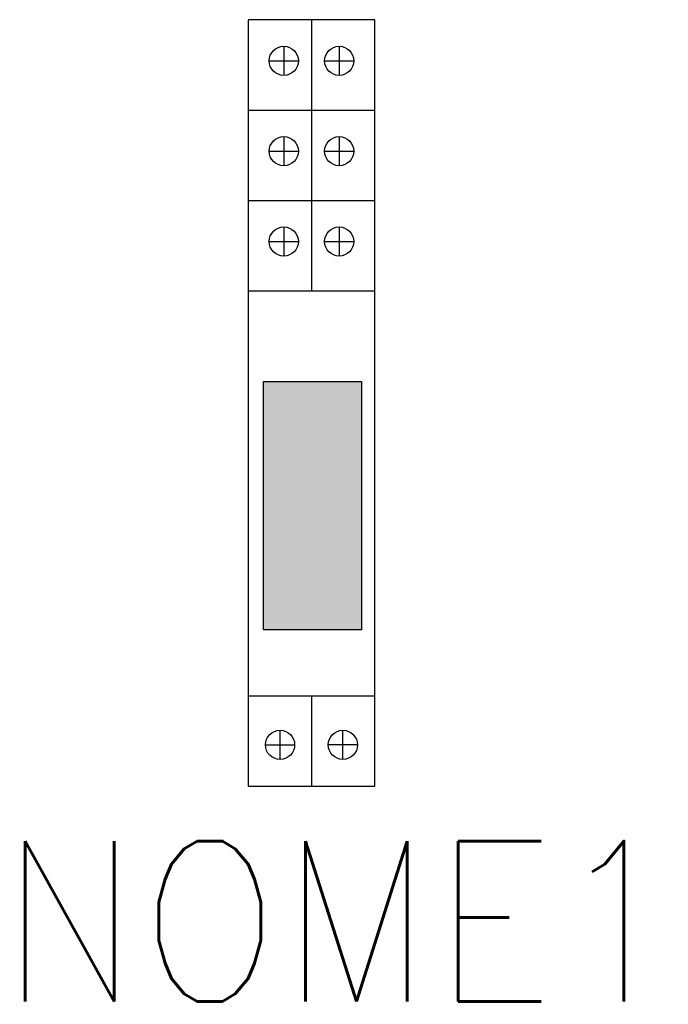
# Model space of a CAD drawing. Header units: millimetres. Extents: x -2.28 to 4.19, y -9.83 to 0.
import ezdxf
from ezdxf.enums import TextEntityAlignment as Align

# ---------------------------------------------------------------- set-up
doc = ezdxf.new("R2010")
doc.units = ezdxf.units.MM
doc.styles.add('ROMANS', font='romans', dxfattribs={"height": 2})

msp = doc.modelspace()

# ---------------------------------------------------------------- hatches: boundary and pattern name
msp.add_hatch(color=7).paths.add_polyline_path([(0.1519, -3.612), (1.1305, -3.612), (1.1305, -6.0897), (0.1519, -6.0897)])

# ---------------------------------------------------------------- linework, layer by layer
at = {"color": 7}
for p, q in [((0.632, 0), (0.632, -2.7044)), ((0.3554, -0.2658), (0.3554, -0.5566)), ((0.9081, -0.2658), (0.9081, -0.5566)), ((0.21, -0.4112), (0.5008, -0.4112)), ((0.7627, -0.4112), (1.0535, -0.4112)), ((0, -0.9015), (1.264, -0.9015)), ((0.3554, -1.1673), (0.3554, -1.4581)), ((0.9081, -1.1673), (0.9081, -1.4581)), ((0.21, -1.3127), (0.5008, -1.3127)), ((0.7627, -1.3127), (1.0535, -1.3127)), ((0, -1.803), (1.264, -1.803)), ((0.3554, -2.0688), (0.3554, -2.3595)), ((0.9081, -2.0688), (0.9081, -2.3595)), ((0.21, -2.2141), (0.5008, -2.2141)), ((0.7627, -2.2141), (1.0535, -2.2141)), ((0, -2.7044), (1.264, -2.7044)), ((0, -6.7465), (1.264, -6.7465)), ((0.632, -6.7465), (0.632, -7.648)), ((0.3187, -7.3822), (0.3187, -7.0914)), ((0.9453, -7.3822), (0.9453, -7.0914)), ((0.1734, -7.2368), (0.4641, -7.2368)), ((1.0906, -7.2368), (0.7999, -7.2368))]:
    msp.add_line(p, q, dxfattribs=at)
for points in [[(0, -7.648), (1.264, -7.648), (1.264, 0), (0, 0)], [(0.1519, -3.612), (1.1305, -3.612), (1.1305, -6.0897), (0.1519, -6.0897)]]:
    msp.add_lwpolyline(points, close=True, dxfattribs=at)
for centre in [(0.3554, -0.4112), (0.9081, -0.4112), (0.3554, -1.3127), (0.9081, -1.3127), (0.3554, -2.2141), (0.9081, -2.2141), (0.3187, -7.2368), (0.9453, -7.2368)]:
    msp.add_circle(centre, 0.1454, dxfattribs=at)

# ---------------------------------------------------------------- texts
at = {"color": 9, "style": 'ROMANS', "width": 0.910446}
msp.add_attdef('NOME1', text='', height=1.6, dxfattribs=at).set_placement((-2.4786, -9.7973), (4.3194, -9.7973), align=Align.FIT)

doc.saveas('drawing.dxf')
